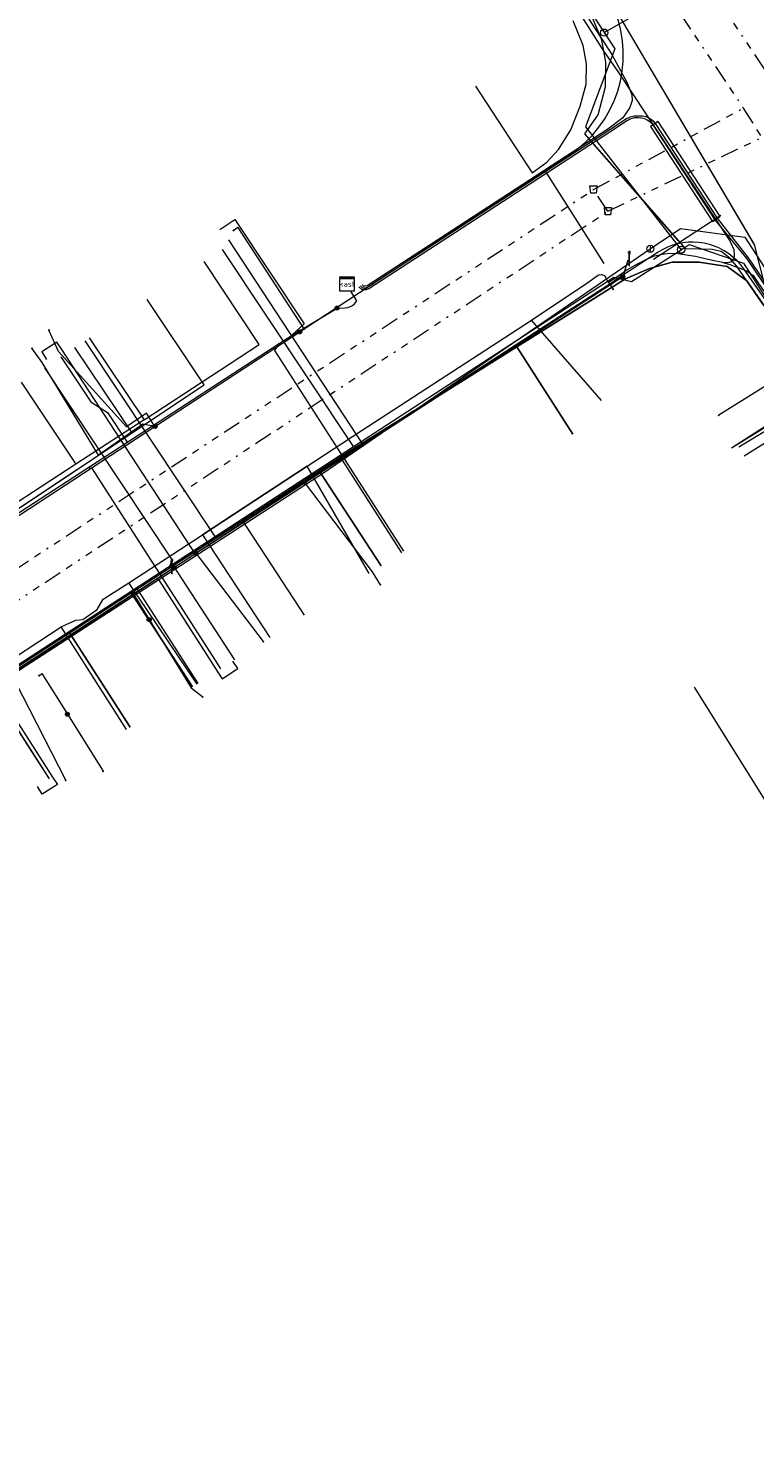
# Model space of a CAD drawing. Header units: metres. Extents: x 154975 to 155642, y 461260 to 461877.
# Tile 31 of 95: x 155069 to 155109, y 461576 to 461655. Entities that reach past the tile are written whole.
import ezdxf
from ezdxf.enums import TextEntityAlignment as Align
from ezdxf.lldxf.tags import DXFTag

# ---------------------------------------------------------------- set-up
doc = ezdxf.new("R2010")
doc.units = ezdxf.units.M
doc.linetypes.add('RI-OVERIG-SO', pattern=[17, 5, -2, 2, -2, 0, -2, 2, -2])
for name, color, linetype, lineweight, true_color in [('B-WE-KL-DATA-G', 3, 'KL-DATA-SO', 18, 0x00ff00), ('B-WE-KL-DATA_DUCT-G', 3, 'Continuous', 18, 0x00ff00), ('B-WE-KL-DATA_HULPSTUK-S', 3, 'Continuous', 18, 0x00ff00), ('B-WE-KL-DATA_KABELBED-G', 3, 'Continuous', 18, 0x00ff00), ('B-WE-KL-DATA_MANTELBUIS-G', 3, 'Continuous', 18, 0x00ff00), ('B-WE-KL-ET_LS-G', 1, 'KL-LS-SO', 18, 0xff0000), ('B-WE-KL-ET_LS-S', 1, 'Continuous', 18, 0xff0000), ('B-WE-KL-ET_LS_HULPSTUK-S', 1, 'Continuous', 18, 0xff0000), ('B-WE-KL-ET_LS_MANTELBUIS-G', 1, 'Continuous', 18, 0xff0000), ('B-WE-KL-GAS_LD-G', 30, 'KL-GAS_LD-SO', 18, 0xff7f00), ('B-WE-KL-GAS_LD_HULPSTUK-S', 30, 'Continuous', 18, 0xff7f00), ('B-WE-KL-WATER-G', 5, 'KL-WATER-SO', 18, 0x0000ff), ('B-WE-KL-WATER_HULPSTUK-S', 5, 'Continuous', 18, 0x0000ff), ('B-WE-KL-WATER_MANTELBUIS-G', 5, 'Continuous', 18, 0x0000ff), ('B-WE-RI-VRIJVERVAL-G', 6, 'RI-OVERIG-SO', 18, 0xff00ff), ('B-WE-RI-VRIJVERVAL_HULPSTUK-S', 6, 'Continuous', 18, 0xff00ff), ('V-WE-KL-WATER-G', 5, 'V-KL-WATER-SO', 18, 0x0000ff)]:
    doc.layers.add(name, color=color, linetype=linetype, lineweight=lineweight, true_color=true_color)
doc.styles.add('NLCS-ISO', font='NLCS-ISO.ttf')
tags = doc.linetypes.add('KL-DATA-SO', pattern='A,4,-1,[101,NLCS.SHX,S=0.5,R=0,X=0,Y=0],-1,4,-1,["D",Standard,S=1,R=0,X=-0.25,Y=-0.5],-1.5', length=12.5).pattern_tags.tags
tags[18] = DXFTag(74, 10)
tags = doc.linetypes.add('KL-GAS_LD-SO', pattern='A,4,-1,[69,NLCS.SHX,S=0.5,R=0,X=0,Y=0],-1,4,-1,["L",Standard,S=1,R=0,X=0.25,Y=-0.5],-2', length=13).pattern_tags.tags
tags[18] = DXFTag(74, 10)
tags = doc.linetypes.add('KL-LS-SO', pattern='A,4,-1,[103,NLCS.SHX,S=0.75,R=0,X=0,Y=0],-1,4,-1,["L",Standard,S=1,R=0,X=0,Y=-0.5],-2', length=13).pattern_tags.tags
tags[18] = DXFTag(74, 10)
doc.linetypes.add('KL-WATER-SO', pattern='A,7,-0.5,[168,NLCS.SHX,S=0.75,R=0,X=0.75,Y=0],-2', length=9.5)
doc.linetypes.add('V-KL-WATER-SO', pattern='A,3.5,[24,NLCS.SHX,S=0.5,R=0,X=0,Y=0],3.5,-0.5,[168,NLCS.SHX,S=0.75,R=0,X=0.75,Y=0],-2', length=9.5)

# ---------------------------------------------------------------- blocks, each defined once
blk = doc.blocks.new('SKL-WTB_HULP_T STUK-SO')
at = {"color": 0, "linetype": 'ByBlock', "lineweight": 18}
blk.add_circle((0, 0), 1, dxfattribs=at)
at = {"color": 0, "linetype": 'ByBlock', "lineweight": -2, "style": 'NLCS-ISO'}
blk.add_text('T', height=1, dxfattribs=at).set_placement((0, 0), align=Align.MIDDLE_CENTER)
at = {"color": 0, "linetype": 'ByBlock', "lineweight": 18, "style": 'NLCS-ISO', "flags": 1}
for tag, p in [('TYPE', (1.5, 0)), ('OMSCHRIJVING', (1.5, -3)), ('LABEL', (1.5, -1.5))]:
    blk.add_attdef(tag, p, '', height=1, dxfattribs=at)
blk = doc.blocks.new('SKL-WTB_HULP_MOF-SO')
at = {"linetype": 'ByBlock', "lineweight": 18}
h = blk.add_hatch(color=0, dxfattribs=at)
h.dxf.hatch_style = 1
h.paths.add_polyline_path([(-0.5625, 0, 1), (0.5625, 0, 1)])
at = {"color": 0, "linetype": 'ByBlock', "lineweight": 18}
blk.add_circle((0, 0), 0.5625, dxfattribs=at)
at = {"color": 0, "linetype": 'ByBlock', "lineweight": 18, "style": 'NLCS-ISO', "flags": 1}
for tag, p in [('TYPE', (1.5, 0)), ('OMSCHRIJVING', (1.5, -3)), ('LABEL', (1.5, -1.5))]:
    blk.add_attdef(tag, p, '', height=1, dxfattribs=at)
blk = doc.blocks.new('SKL-WTB_HULP_KAST-SO')
at = {"color": 0, "linetype": 'ByBlock', "lineweight": 18}
for points in [[(-2, 2), (2, 2), (2, 1.68), (-2, 1.68)], [(-2, 1.52), (2, 1.52), (2, -2), (-2, -2)]]:
    blk.add_lwpolyline(points, close=True, dxfattribs=at)
at = {"color": 0, "linetype": 'ByBlock', "lineweight": 18, "style": 'NLCS-ISO'}
blk.add_text('kast', height=1.5, dxfattribs=at).set_placement((0, 0), align=Align.MIDDLE_CENTER)
at = {"color": 0, "linetype": 'ByBlock', "lineweight": 18, "style": 'NLCS-ISO', "flags": 1}
for tag, p in [('TYPE', (2.5, 0)), ('OMSCHRIJVING', (2.5, -3)), ('LABEL', (2.5, -1.5))]:
    blk.add_attdef(tag, p, '', height=1, dxfattribs=at)
blk = doc.blocks.new('SKL-WTB_HULP_OVERIG-SO')
at = {"color": 0, "linetype": 'ByBlock', "lineweight": 18}
for points in [[(-0.14, 0.14), (0.14, -0.14)], [(0.14, 0.14), (-0.14, -0.14)]]:
    blk.add_lwpolyline(points, dxfattribs=at)
at = {"color": 0, "linetype": 'ByBlock', "lineweight": 18, "style": 'NLCS-ISO', "flags": 1}
for tag, p in [('TYPE', (1.5, 0)), ('OMSCHRIJVING', (1.5, -3)), ('LABEL', (1.5, -1.5))]:
    blk.add_attdef(tag, p, '', height=1, dxfattribs=at)
blk = doc.blocks.new('SKL-WTB_HULP_AFSLUITER-SO')
at = {"color": 0, "linetype": 'ByBlock', "lineweight": 18}
blk.add_lwpolyline([(0, 0.8), (0, -0.8)], dxfattribs=at)
blk.add_circle((0, 0), 1, dxfattribs=at)
at = {"color": 0, "linetype": 'ByBlock', "lineweight": 18, "style": 'NLCS-ISO', "flags": 1}
for tag, p in [('TYPE', (1.5, 0)), ('OMSCHRIJVING', (1.5, -3)), ('LABEL', (1.5, -1.5))]:
    blk.add_attdef(tag, p, '', height=1, dxfattribs=at)
blk = doc.blocks.new('SRI-HULP_AFVOER_OPVANG-SO')
at = {"color": 0, "linetype": 'ByBlock', "lineweight": 18}
blk.add_lwpolyline([(-0.75, -1), (-1, 1), (1, 1), (0.75, -1)], close=True, dxfattribs=at)
at = {"color": 0, "linetype": 'ByBlock', "lineweight": 18, "style": 'NLCS-ISO', "flags": 1}
for tag, p in [('TYPE', (1.5, 0)), ('OMSCHRIJVING', (1.5, -3)), ('LABEL', (1.5, -1.5))]:
    blk.add_attdef(tag, p, '', height=1, dxfattribs=at)
blk = doc.blocks.new('SKL-ET_LS_MAST-SO')
for p, q in [((-0.05, 2.07), (0.05, 2.07)), ((-0.05, -2), (0.05, -2))]:
    blk.add_line(p, q)
for points in [[(-0.18, 1.76), (-0.22, 1.76), (-0.22, 1.84), (-0.18, 1.84), (-0.18, 1.79)], [(-0.18, 1.49), (-0.22, 1.49), (-0.22, 1.57), (-0.18, 1.57), (-0.18, 1.52)], [(-0.18, 1.79), (-0.05, 1.79)], [(-0.18, 1.76), (-0.05, 1.76)], [(-0.18, 1.52), (-0.05, 1.52)], [(-0.18, 1.49), (-0.05, 1.49)], [(-0.05, -2), (-0.05, 2.07)], [(0.05, -2), (0.05, 2.07)], [(0.18, 1.92), (0.05, 1.92)], [(0.18, 1.89), (0.05, 1.89)], [(0.18, 1.66), (0.05, 1.66)], [(0.18, 1.63), (0.05, 1.63)], [(0.18, 1.39), (0.05, 1.39)], [(0.18, 1.36), (0.05, 1.36)], [(0.18, 1.89), (0.22, 1.89), (0.22, 1.97), (0.18, 1.97), (0.18, 1.92)], [(0.18, 1.63), (0.22, 1.63), (0.22, 1.71), (0.18, 1.71), (0.18, 1.66)], [(0.18, 1.36), (0.22, 1.36), (0.22, 1.44), (0.18, 1.44), (0.18, 1.39)]]:
    blk.add_lwpolyline(points)

msp = doc.modelspace()

# ---------------------------------------------------------------- linework, layer by layer
at = {"layer": 'B-WE-KL-DATA-G', "ltscale": 0.2, "flags": 128}
for points in [[(155096.43, 461660.172), (155097.644, 461658.195), (155098.152, 461657.431), (155098.668, 461656.715), (155099.4, 461655.859), (155100.035, 461654.885), (155100.833, 461653.614), (155101.681, 461652.393), (155107.867, 461643.05), (155108.092, 461642.581), (155108.106, 461642.252), (155108.098, 461642.051), (155107.958, 461641.88), (155107.765, 461641.84), (155107.489, 461641.844)], [(155075.335, 461633.111), (155081.735, 461637.304), (155078.677, 461641.907)], [(155107.489, 461641.844), (155106.905, 461641.962), (155106.502, 461642.051), (155105.958, 461642.179), (155105.573, 461642.232), (155105.005, 461642.334), (155104.526, 461642.344), (155104.118, 461642.29), (155103.615, 461642.176), (155103.196, 461641.994), (155102.693, 461641.731), (155102.17, 461641.44), (155101.703, 461641.111), (155101.125, 461640.733)], [(155045.799, 461598.912), (155045.443, 461598.978), (155045.248, 461599.025), (155045.06, 461599.099), (155044.954, 461599.258), (155044.934, 461599.375), (155044.43, 461600.386), (155044.211, 461600.903), (155044.087, 461601.279), (155043.983, 461601.714), (155044.016, 461602.153), (155044.147, 461602.565), (155044.321, 461602.998), (155044.533, 461603.419), (155044.769, 461603.804), (155045.065, 461604.24), (155045.369, 461604.619), (155045.692, 461604.995), (155046.104, 461605.382), (155046.483, 461605.726), (155046.936, 461606.08), (155047.376, 461606.379), (155047.864, 461606.668), (155049.184, 461607.539), (155062.107, 461615.966), (155067.481, 461619.493), (155070.733, 461621.613), (155071.002, 461621.758), (155071.549, 461621.991), (155071.933, 461622.036), (155072.725, 461622.581), (155073.063, 461623.16), (155074.478, 461624.062), (155078.573, 461626.729), (155084.39, 461630.542), (155087.397, 461632.503), (155096.857, 461638.645), (155099.981, 461640.742), (155100.447, 461641.079), (155100.594, 461641.158), (155100.743, 461641.183), (155100.899, 461641.129), (155101.125, 461640.733), (155101.38, 461640.365)], [(155123.851, 461618.126), (155123.558, 461617.911), (155122.638, 461619.348), (155119.712, 461623.952), (155110.001, 461639.129), (155108.81, 461640.826), (155107.717, 461641.632), (155106.163, 461641.862), (155104.668, 461641.862), (155103.402, 461641.517), (155102.066, 461640.937), (155086.695, 461631.338), (155066.868, 461618.484), (155060.879, 461614.697), (155063.873, 461610.068), (155064.474, 461610.457), (155064.877, 461609.831)], [(155074.555, 461616.053), (155071.193, 461621.287), (155086.695, 461631.338), (155102.066, 461640.937), (155103.402, 461641.517), (155104.668, 461641.862), (155106.163, 461641.862), (155107.717, 461641.632), (155108.81, 461640.826), (155110.001, 461639.129), (155119.712, 461623.952), (155122.638, 461619.348), (155123.558, 461617.911), (155123.851, 461618.126)], [(155078.025, 461618.281), (155074.608, 461623.502), (155086.695, 461631.338), (155102.066, 461640.937), (155103.402, 461641.517), (155104.668, 461641.862), (155106.163, 461641.862), (155107.717, 461641.632), (155108.81, 461640.826), (155110.001, 461639.129), (155119.712, 461623.952), (155122.638, 461619.348), (155123.558, 461617.911), (155123.851, 461618.126)], [(155123.851, 461618.126), (155123.558, 461617.911), (155122.638, 461619.348), (155119.712, 461623.952), (155110.001, 461639.129), (155108.81, 461640.826), (155107.717, 461641.632), (155106.163, 461641.862), (155104.668, 461641.862), (155103.402, 461641.517), (155102.066, 461640.937), (155086.695, 461631.338), (155080.796, 461627.513), (155084.231, 461622.267)], [(155088.502, 461625.01), (155085.055, 461630.275), (155086.695, 461631.338), (155102.066, 461640.937), (155103.402, 461641.517), (155104.668, 461641.862), (155106.163, 461641.862), (155107.717, 461641.632), (155108.81, 461640.826), (155110.001, 461639.129), (155119.712, 461623.952), (155122.638, 461619.348), (155123.558, 461617.911), (155123.851, 461618.126)], [(155099.148, 461632.314), (155096.04, 461637.174), (155102.066, 461640.937), (155103.402, 461641.517), (155104.668, 461641.862), (155106.163, 461641.862), (155107.717, 461641.632), (155108.81, 461640.826), (155110.001, 461639.129), (155119.712, 461623.952), (155122.638, 461619.348), (155123.558, 461617.911), (155123.851, 461618.126)], [(155100.75, 461634.181), (155096.857, 461638.645), (155099.981, 461640.742), (155100.447, 461641.079), (155100.594, 461641.158), (155100.743, 461641.183), (155100.899, 461641.129), (155101.125, 461640.733)], [(155107.489, 461641.844), (155107.872, 461641.738), (155108.101, 461641.654), (155108.476, 461641.516), (155108.838, 461641.376), (155109.165, 461641.134), (155109.469, 461640.693), (155109.874, 461640.11), (155111.445, 461637.497), (155114.499, 461632.579)], [(155101.125, 461640.733), (155101.38, 461640.365)], [(155024.765, 461611.348), (155025.65, 461611.814), (155025.003, 461613.043), (155024.489, 461614.045), (155035.686, 461618.272), (155038.318, 461613.892), (155038.816, 461613.456), (155040.126, 461613.037), (155041.368, 461612.936), (155042.378, 461613.084), (155044.442, 461613.671), (155062.242, 461624.132), (155078.678, 461635.061), (155075.502, 461639.801)], [(155072.289, 461637.659), (155075.335, 461633.111)], [(155024.765, 461611.348), (155025.65, 461611.814), (155025.003, 461613.043), (155024.489, 461614.045), (155035.686, 461618.272), (155038.318, 461613.892), (155038.816, 461613.456), (155040.126, 461613.037), (155041.368, 461612.936), (155042.378, 461613.084), (155044.442, 461613.671), (155062.242, 461624.132), (155074.671, 461632.397), (155071.496, 461637.137)], [(155068.5, 461635.2), (155071.535, 461630.653)], [(155075.335, 461633.111), (155071.535, 461630.653)], [(155071.535, 461630.653), (155067.807, 461628.213)], [(155087.837, 461624.583), (155084.39, 461630.542), (155078.573, 461626.729)], [(155074.478, 461624.062), (155078.573, 461626.729)], [(155078.573, 461626.729), (155082.314, 461621.036)], [(155070.733, 461621.613), (155071.002, 461621.758), (155071.549, 461621.991), (155071.933, 461622.036), (155072.725, 461622.581), (155073.063, 461623.16), (155074.478, 461624.062)], [(155078.277, 461618.444), (155074.478, 461624.062)], [(155062.107, 461615.966), (155067.481, 461619.493), (155070.733, 461621.613)], [(155074.362, 461615.929), (155070.733, 461621.613)], [(155105.896, 461618.264), (155110.186, 461611.404), (155122.638, 461619.348), (155123.558, 461617.911), (155123.851, 461618.126)]]:
    msp.add_lwpolyline(points, dxfattribs=at)
at = {"layer": 'B-WE-KL-DATA_DUCT-G', "ltscale": 0.2, "flags": 128}
msp.add_lwpolyline([(155109.728, 461639.518), (155108.81, 461640.826), (155108.231, 461641.668), (155107.862, 461642.09), (155107.387, 461642.46), (155106.886, 461642.566), (155105.423, 461642.6), (155099.808, 461648.997), (155100.55, 461650.058), (155100.969, 461651.595), (155100.982, 461652.973), (155100.766, 461654.194), (155100.027, 461655.969), (155098.042, 461658.952), (155090.161, 461670.974), (155086.79, 461675.749), (155076.982, 461690.468), (155070.684, 461700.36), (155057.141, 461720.274), (155036.944, 461747.655), (155044.697, 461752.979)], dxfattribs=at)
at = {"layer": 'B-WE-KL-DATA_KABELBED-G', "ltscale": 0.2, "flags": 128}
for points in [[(155065.461, 461625.913), (155075.939, 461632.751), (155083.928, 461637.965), (155084.229, 461638.162), (155098.949, 461647.822), (155099.409, 461648.153), (155099.84, 461648.521), (155100.237, 461648.925), (155100.599, 461649.361), (155100.922, 461649.827), (155101.204, 461650.318), (155101.444, 461650.832), (155101.639, 461651.364), (155101.788, 461651.91), (155101.89, 461652.468), (155101.944, 461653.032), (155101.95, 461653.598), (155101.907, 461654.164), (155101.817, 461654.723), (155101.68, 461655.273), (155101.496, 461655.809), (155101.267, 461656.327)], [(155101.267, 461656.327), (155109.224, 461642.846), (155110.083, 461639.43)], [(155100.131, 461648.629), (155099.808, 461648.997), (155100.55, 461650.058), (155100.969, 461651.595), (155100.982, 461652.973), (155100.766, 461654.194), (155100.027, 461655.969)], [(155093.745, 461651.64), (155096.889, 461646.838), (155097.712, 461647.419), (155098.346, 461648.12), (155099.042, 461649.215), (155099.558, 461650.523), (155099.891, 461651.744), (155099.901, 461652.883), (155099.723, 461653.892), (155099.162, 461655.263)], [(155109.212, 461642.865), (155102.604, 461654.06)], [(155105.004, 461643.077), (155100.131, 461648.629)], [(155100.896, 461641.803), (155097.672, 461646.863)], [(155084.229, 461638.162), (155084.229, 461638.162), (155080.551, 461643.791), (155080.3, 461643.627)], [(155110.083, 461639.43), (155108.639, 461641.497), (155108.458, 461641.733), (155108.258, 461641.953), (155108.04, 461642.155), (155107.806, 461642.337), (155107.556, 461642.499), (155107.294, 461642.639), (155107.021, 461642.756), (155106.739, 461642.85), (155106.45, 461642.919), (155106.156, 461642.963), (155105.86, 461642.982), (155105.563, 461642.976), (155105.267, 461642.945), (155104.976, 461642.888), (155104.69, 461642.807), (155104.412, 461642.702), (155104.144, 461642.573), (155103.888, 461642.422), (155101.482, 461640.86)], [(155108.81, 461640.826), (155108.231, 461641.668), (155107.862, 461642.09), (155107.387, 461642.46), (155106.886, 461642.566), (155105.423, 461642.6), (155105.004, 461643.077)], [(155096.04, 461637.174), (155102.066, 461640.937), (155103.402, 461641.517), (155104.668, 461641.862), (155106.163, 461641.862), (155107.717, 461641.632), (155108.81, 461640.826)], [(155068.151, 461619.124), (155074.743, 461623.44), (155078.209, 461625.71), (155084.23, 461629.652), (155086.828, 461631.353), (155101.482, 461640.86)], [(155109.711, 461639.542), (155108.81, 461640.826)], [(155074.671, 461632.397), (155078.678, 461635.061), (155075.502, 461639.801)], [(155075.939, 461632.751), (155075.475, 461633.478), (155074.354, 461632.725), (155070.589, 461636.9), (155070.046, 461638.096)], [(155085.055, 461630.275), (155096.04, 461637.174)], [(155096.04, 461637.174), (155099.148, 461632.314)], [(155075.939, 461632.751), (155075.263, 461632.872), (155072.802, 461631.149), (155069.668, 461636.297), (155069.105, 461637.088)], [(155074.671, 461632.397), (155071.496, 461637.137)], [(155112.174, 461636.441), (155107.251, 461633.372)], [(155068.593, 461628.355), (155074.671, 461632.397)], [(155080.796, 461627.513), (155085.055, 461630.275)], [(155085.055, 461630.275), (155088.502, 461625.01)], [(155084.23, 461629.652), (155088.002, 461624.677), (155088.45, 461623.96)], [(155074.608, 461623.502), (155080.796, 461627.513)], [(155080.796, 461627.513), (155084.231, 461622.267)], [(155078.209, 461625.71), (155081.953, 461620.805)], [(155071.193, 461621.287), (155074.608, 461623.502)], [(155074.608, 461623.502), (155078.025, 461618.281)], [(155074.743, 461623.44), (155075.617, 461622.026)], [(155075.617, 461622.026), (155077.957, 461618.238), (155078.593, 461617.733)], [(155071.193, 461621.287), (155060.879, 461614.697), (155063.873, 461610.068), (155064.474, 461610.457), (155064.877, 461609.831)], [(155071.193, 461621.287), (155074.555, 461616.053)], [(155069.5, 461618.904), (155069.653, 461619.029), (155071.076, 461616.77), (155071.077, 461616.769)], [(155105.896, 461618.264), (155110.186, 461611.404), (155122.638, 461619.348)], [(155065.91, 461617.657), (155066.332, 461617.578), (155068.175, 461618.579), (155070.985, 461613.097)], [(155071.076, 461616.77), (155071.077, 461616.769), (155073.059, 461613.601)]]:
    msp.add_lwpolyline(points, dxfattribs=at)
at = {"layer": 'B-WE-KL-DATA_MANTELBUIS-G', "ltscale": 0.2, "flags": 128}
for points in [[(155109.212, 461642.865), (155102.604, 461654.06)], [(155101.681, 461652.394), (155107.868, 461643.051)], [(155105.004, 461643.077), (155100.131, 461648.629)], [(155100.896, 461641.803), (155097.672, 461646.863)]]:
    msp.add_lwpolyline(points, dxfattribs=at)
at = {"layer": 'B-WE-KL-ET_LS-G', "ltscale": 0.2, "flags": 128}
for points in [[(155039.099, 461761.112), (155039.057, 461760.516), (155039.023, 461760.362), (155038.8, 461760.147), (155031.876, 461754.979), (155031.841, 461754.882), (155031.828, 461754.727), (155032.152, 461753.828), (155036.145, 461748.463), (155048.672, 461731.012), (155053.833, 461723.829), (155057.02, 461719.41), (155066.272, 461705.649), (155070.5, 461699.352), (155073.12, 461695.422), (155085.931, 461676.897), (155090.639, 461669.867), (155101.313, 461653.394), (155102.158, 461651.817), (155102.422, 461651.165), (155102.437, 461650.846), (155102.313, 461650.463), (155101.929, 461649.875), (155101.093, 461649.258), (155087.721, 461640.563), (155087.623, 461640.528), (155087.525, 461640.529), (155087.441, 461640.606)], [(155123.395, 461651.602), (155122.463, 461651.051), (155121.577, 461650.287), (155120.468, 461648.91), (155120.064, 461648.014), (155119.82, 461646.972), (155119.532, 461644.571), (155119.484, 461644.287), (155119.377, 461644.056), (155119.203, 461643.738), (155113.169, 461640.156), (155112.403, 461639.791), (155111.736, 461639.541), (155111.335, 461639.522), (155110.945, 461639.6), (155110.603, 461639.775), (155110.254, 461640.123), (155108.913, 461642.114), (155107.186, 461644.307), (155103.739, 461649.577), (155103.628, 461649.689), (155103.369, 461649.872), (155103.229, 461649.933), (155103, 461649.982), (155102.554, 461649.979), (155102.337, 461649.924), (155102.127, 461649.825), (155101.15, 461649.176), (155087.766, 461640.472), (155087.64, 461640.427), (155087.485, 461640.429), (155087.354, 461640.549)], [(155165.991, 461569.326), (155165.642, 461569.856), (155165.173, 461570.441), (155165.016, 461570.545), (155164.858, 461570.603), (155164.68, 461570.619), (155164.505, 461570.6), (155164.342, 461570.535), (155158.785, 461567.063), (155158.548, 461566.94), (155157.807, 461566.661), (155157.318, 461566.529), (155156.899, 461566.447), (155156.658, 461566.428), (155156.396, 461566.451), (155156.174, 461566.529), (155156.046, 461566.627), (155155.87, 461566.88), (155151.826, 461573.232), (155148.721, 461578.185), (155144.352, 461585.26), (155143.386, 461586.809), (155138.107, 461595.091), (155134.063, 461601.587), (155131.449, 461605.971), (155127.337, 461612.847), (155123.785, 461618.771), (155123.14, 461619.724), (155119.854, 461625.088), (155113.512, 461634.995), (155110.176, 461640.059), (155108.832, 461642.055), (155107.052, 461644.219), (155103.605, 461649.49), (155103.539, 461649.571), (155103.427, 461649.665), (155103.281, 461649.756), (155103.141, 461649.822), (155102.985, 461649.872), (155102.799, 461649.886), (155102.568, 461649.88), (155102.371, 461649.829), (155102.176, 461649.738), (155101.206, 461649.092), (155087.811, 461640.382), (155087.656, 461640.327), (155087.446, 461640.33), (155087.269, 461640.494)], [(155079.541, 461643.683), (155080.374, 461644.236), (155084.221, 461638.452), (155083.55, 461637.84), (155083.56, 461637.823)], [(155102.205, 461641.988), (155101.923, 461641.06)], [(155101.923, 461641.06), (155050.378, 461607.671)], [(155086.053, 461639.317), (155086.508, 461639.325), (155086.658, 461639.351), (155086.79, 461639.4), (155086.911, 461639.472), (155087.019, 461639.563), (155087.159, 461639.731), (155086.84, 461640.214)], [(155041.367, 461611.241), (155042.004, 461611.282), (155042.539, 461611.394), (155042.95, 461611.534), (155049.28, 461615.567), (155082.83, 461637.354), (155083.56, 461637.823), (155086.053, 461639.317)], [(155089.763, 461625.821), (155082.603, 461636.968), (155082.83, 461637.354)], [(155070.71, 461636.608), (155071.153, 461635.942)], [(155071.153, 461635.942), (155072.371, 461634.11), (155073.3, 461633.527), (155074.397, 461631.878)], [(155107.958, 461631.56), (155112.477, 461634.333)], [(155079.273, 461619.797), (155072.471, 461630.388), (155072.22, 461630.464)], [(155069.272, 461614.442), (155062.985, 461624.229), (155063.072, 461624.524)], [(155076.797, 461625.244), (155077.001, 461624.917)], [(155079.598, 461619.292), (155079.273, 461619.797)], [(155070.082, 461613.18), (155069.272, 461614.442)]]:
    msp.add_lwpolyline(points, dxfattribs=at)
at = {"layer": 'B-WE-KL-ET_LS_MANTELBUIS-G', "ltscale": 0.2, "flags": 128}
for points in [[(155107.328, 461644.4), (155103.881, 461649.67), (155103.463, 461649.396), (155106.91, 461644.126), (155107.328, 461644.4)], [(155090.3, 461633.611), (155086.124, 461630.79)]]:
    msp.add_lwpolyline(points, dxfattribs=at)
at = {"layer": 'B-WE-KL-GAS_LD-G', "ltscale": 0.2, "flags": 128}
for points in [[(155073.775, 461695.286), (155086.789, 461675.749), (155090.162, 461670.975), (155100.887, 461654.614)], [(155100.887, 461654.614), (155109.302, 461659.402), (155110.424, 461657.715), (155114.337, 461656.788), (155119.701, 461659.062)], [(155100.887, 461654.614), (155101.477, 461653.715), (155099.86, 461649.374), (155105.164, 461642.562)], [(155105.164, 461642.562), (155105.602, 461642.842), (155108.637, 461641.819), (155111.261, 461637.717)], [(155043.768, 461603.549), (155101.425, 461641.04), (155102.413, 461640.803), (155105.164, 461642.562)], [(155079.679, 461642.573), (155086.954, 461631.631)], [(155072.042, 461637.494), (155079.268, 461626.633)], [(155069.794, 461635.999), (155076.891, 461625.325), (155076.751, 461624.996)], [(155107.958, 461631.56), (155113.096, 461634.848)], [(155089.763, 461625.821), (155086.303, 461631.207)], [(155080.374, 461619.79), (155076.918, 461625.104)], [(155078.336, 461618.481), (155074.917, 461623.803)], [(155070.082, 461613.18), (155066.802, 461618.288), (155066.442, 461618.292)]]:
    msp.add_lwpolyline(points, dxfattribs=at)
at = {"layer": 'B-WE-KL-WATER-G', "ltscale": 0.2, "flags": 128}
for points in [[(155103.453, 461642.605), (155105.137, 461643.739), (155108.696, 461643.256), (155111.469, 461638.999), (155120.176, 461644.171)], [(155087.524, 461631.699), (155080.047, 461643.102)], [(155043.447, 461603.075), (155085.303, 461630.179), (155103.453, 461642.605)], [(155122.409, 461640.521), (155122.386, 461640.037), (155108.361, 461631.589)], [(155122.62, 461640.176), (155122.544, 461639.782), (155108.666, 461631.104)], [(155070.756, 461637.011), (155070.488, 461637.433), (155069.651, 461636.884), (155069.919, 461636.462)], [(155078.234, 461625.602), (155070.756, 461637.011)], [(155086.328, 461630.88), (155089.635, 461625.738)], [(155076.131, 461624.241), (155079.394, 461619.161)], [(155079.394, 461619.161), (155079.662, 461618.739), (155080.539, 461619.302), (155080.271, 461619.724)], [(155067.001, 461618.328), (155070.242, 461613.282)], [(155070.242, 461613.282), (155070.519, 461612.867), (155069.677, 461612.326), (155069.409, 461612.748)]]:
    msp.add_lwpolyline(points, dxfattribs=at)
at = {"layer": 'B-WE-KL-WATER_MANTELBUIS-G', "ltscale": 0.2, "flags": 128}
for points in [[(155079.232, 461619.414), (155079.394, 461619.161)], [(155070.079, 461613.535), (155070.242, 461613.282)]]:
    msp.add_lwpolyline(points, dxfattribs=at)
at = {"layer": 'B-WE-RI-VRIJVERVAL-G', "ltscale": 0.2, "flags": 128}
for points in [[(155078.19, 461699.998), (155111.663, 461649.758)], [(155077.961, 461696.421), (155108.61, 461650.424)], [(155100.3, 461645.9), (155108.61, 461650.424)], [(155108.61, 461650.424), (155135.315, 461608.274)], [(155101.1, 461644.7), (155111.663, 461649.758)], [(155035.9, 461603.6), (155100.3, 461645.9)], [(155101.1, 461644.7), (155100.3, 461645.9)], [(155037.7, 461602.9), (155101.1, 461644.7)]]:
    msp.add_lwpolyline(points, dxfattribs=at)
at = {"layer": 'V-WE-KL-WATER-G', "ltscale": 0.2, "flags": 128}
msp.add_lwpolyline([(155103.625, 461642.044), (155107.377, 461644.474)], dxfattribs=at)

# ---------------------------------------------------------------- block references
at = {"layer": 'B-WE-KL-DATA_HULPSTUK-S', "xscale": 0.2, "yscale": 0.2, "zscale": 0.2}
for name, p in [('SKL-WTB_HULP_OVERIG-SO', (155080.3, 461643.627)), ('SKL-WTB_HULP_OVERIG-SO', (155101.38, 461640.365)), ('SKL-WTB_HULP_OVERIG-SO', (155101.482, 461640.86)), ('SKL-WTB_HULP_OVERIG-SO', (155101.482, 461640.86)), ('SKL-WTB_HULP_OVERIG-SO', (155070.046, 461638.096)), ('SKL-WTB_HULP_MOF-SO', (155083.978, 461637.998)), ('SKL-WTB_HULP_OVERIG-SO', (155084.229, 461638.162)), ('SKL-WTB_HULP_OVERIG-SO', (155069.105, 461637.088)), ('SKL-WTB_HULP_OVERIG-SO', (155107.251, 461633.372)), ('SKL-WTB_HULP_MOF-SO', (155075.939, 461632.751)), ('SKL-WTB_HULP_OVERIG-SO', (155075.939, 461632.751)), ('SKL-WTB_HULP_OVERIG-SO', (155075.939, 461632.751)), ('SKL-WTB_HULP_MOF-SO', (155084.23, 461629.652)), ('SKL-WTB_HULP_OVERIG-SO', (155084.23, 461629.652)), ('SKL-WTB_HULP_MOF-SO', (155078.209, 461625.71)), ('SKL-WTB_HULP_OVERIG-SO', (155078.209, 461625.71)), ('SKL-WTB_HULP_OVERIG-SO', (155088.449, 461623.96)), ('SKL-WTB_HULP_MOF-SO', (155074.743, 461623.44)), ('SKL-WTB_HULP_OVERIG-SO', (155074.743, 461623.44)), ('SKL-WTB_HULP_MOF-SO', (155075.617, 461622.026)), ('SKL-WTB_HULP_OVERIG-SO', (155075.617, 461622.026)), ('SKL-WTB_HULP_OVERIG-SO', (155075.617, 461622.026)), ('SKL-WTB_HULP_OVERIG-SO', (155081.953, 461620.805)), ('SKL-WTB_HULP_OVERIG-SO', (155069.5, 461618.904)), ('SKL-WTB_HULP_OVERIG-SO', (155078.593, 461617.733)), ('SKL-WTB_HULP_MOF-SO', (155071.076, 461616.77)), ('SKL-WTB_HULP_OVERIG-SO', (155071.076, 461616.77)), ('SKL-WTB_HULP_OVERIG-SO', (155071.077, 461616.769)), ('SKL-WTB_HULP_OVERIG-SO', (155073.059, 461613.601)), ('SKL-WTB_HULP_OVERIG-SO', (155070.985, 461613.097))]:
    msp.add_blockref(name, p, dxfattribs=at)
at = {"layer": 'B-WE-KL-ET_LS-S', "xscale": 0.2, "yscale": 0.2, "zscale": 0.2}
for p in [(155102.284, 461642.067), (155076.888, 461624.969)]:
    msp.add_blockref('SKL-ET_LS_MAST-SO', p, dxfattribs=at)
at = {"layer": 'B-WE-KL-ET_LS_HULPSTUK-S', "xscale": 0.2, "yscale": 0.2, "zscale": 0.2}
for name, p in [('SKL-WTB_HULP_MOF-SO', (155101.923, 461641.06)), ('SKL-WTB_HULP_KAST-SO', (155086.606, 461640.66)), ('SKL-WTB_HULP_MOF-SO', (155086.053, 461639.317)), ('SKL-WTB_HULP_MOF-SO', (155077.001, 461624.917))]:
    msp.add_blockref(name, p, dxfattribs=at)
at = {"layer": 'B-WE-KL-GAS_LD_HULPSTUK-S', "xscale": 0.2, "yscale": 0.2, "zscale": 0.2}
for p in [(155100.887, 461654.614), (155105.164, 461642.562)]:
    msp.add_blockref('SKL-WTB_HULP_T STUK-SO', p, dxfattribs=at)
at = {"layer": 'B-WE-KL-WATER_HULPSTUK-S', "xscale": 0.2, "yscale": 0.2, "zscale": 0.2}
for name, p in [('SKL-WTB_HULP_AFSLUITER-SO', (155103.453, 461642.605)), ('SKL-WTB_HULP_OVERIG-SO', (155087.524, 461631.699)), ('SKL-WTB_HULP_OVERIG-SO', (155086.328, 461630.88)), ('SKL-WTB_HULP_OVERIG-SO', (155078.234, 461625.602)), ('SKL-WTB_HULP_OVERIG-SO', (155076.131, 461624.241)), ('SKL-WTB_HULP_OVERIG-SO', (155069.716, 461620.086))]:
    msp.add_blockref(name, p, dxfattribs=at)
at = {"layer": 'B-WE-RI-VRIJVERVAL_HULPSTUK-S', "xscale": 0.2, "yscale": 0.2, "zscale": 0.2}
for p in [(155100.3, 461645.9), (155101.1, 461644.7)]:
    msp.add_blockref('SRI-HULP_AFVOER_OPVANG-SO', p, dxfattribs=at)

doc.saveas('drawing.dxf')
